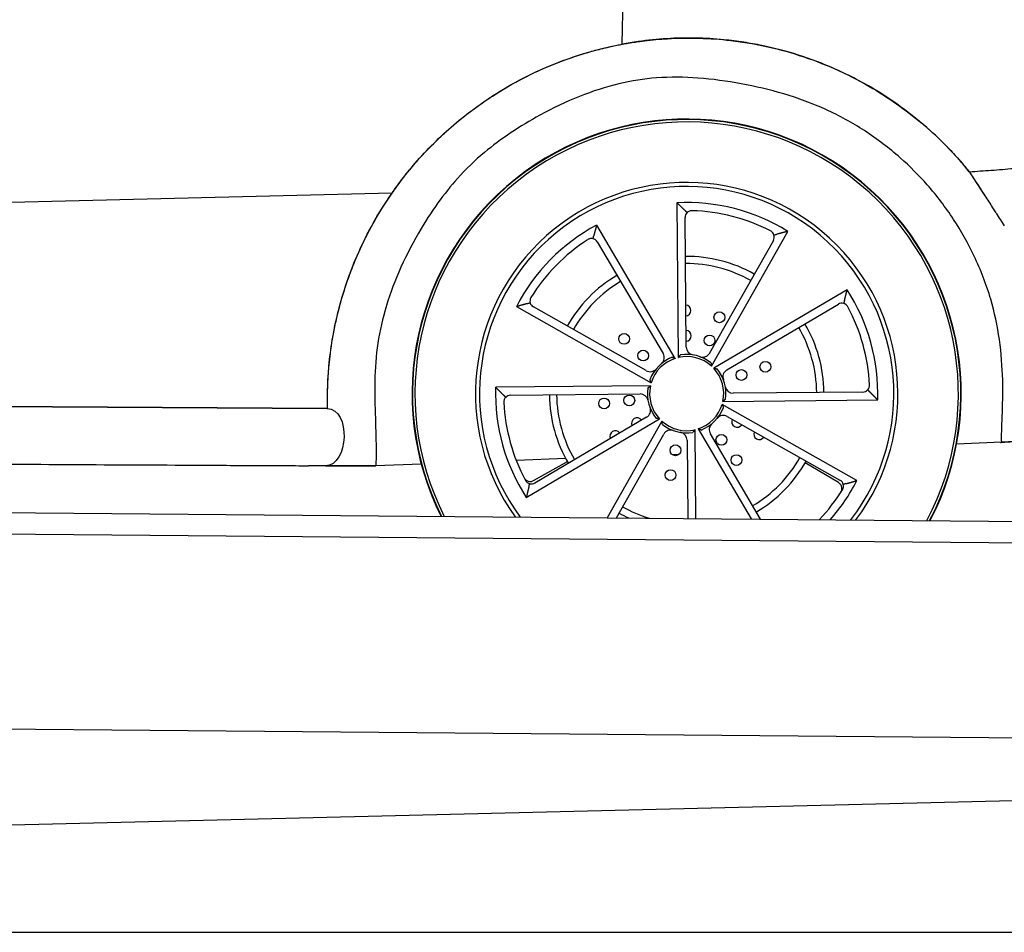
# Model space of a CAD drawing. Header units: millimetres. Extents: x -405 to 6780, y 0 to 7227.
# Tile 4 of 16: x 3125 to 4487, y 0 to 1263. Entities that reach past the tile are written whole.
import ezdxf

# ---------------------------------------------------------------- set-up
doc = ezdxf.new("R2010")
doc.units = ezdxf.units.MM
doc.linetypes.add('AM_DIN_F_W050', pattern=[6.25, 4.75, -1.5])
for name, color, linetype, lineweight in [('AM_3', 6, 'AM_DIN_F_W050', 25), ('car', 10, 'Continuous', 25), ('Gebäude', 7, 'Continuous', 25), ('Plattform', 7, 'Continuous', 25)]:
    doc.layers.add(name, color=color, linetype=linetype, lineweight=lineweight)
doc.layers.get('AM_3').off()

# ---------------------------------------------------------------- blocks, each defined once
blk = doc.blocks.new('UG Plattfrom Gl550')
at = {"layer": 'Plattform'}
for p, q in [((501.4, 603.8), (5438.2, 560.7)), ((5432.9, 530.7), (506.1, 573.7)), ((5350, 261.5), (624.5, 302.7))]:
    blk.add_line(p, q, dxfattribs=at)
blk = doc.blocks.new('Gebäude_390_GT235')
at = {"layer": 'Gebäude'}
for p, q in [((3000, 146.1), (5231.6, 200)), ((0, 0), (5903.1, 0))]:
    blk.add_line(p, q, dxfattribs=at)
blk = doc.blocks.new('car_210_UG')
at = {"layer": 'car'}
for p, q in [((3958.6, 1229.2), (3961.6, 1380.6)), ((3958.6, 1229.2), (3961.6, 1380.6)), ((4444.3, 1044.5), (4460.4, 1019.6)), ((3640.1, 1023.1), (3025.8, 1008.2)), ((3640.1, 1023.1), (3025.8, 1008.2)), ((4034.3, 1009.8), (4036.2, 795.6)), ((4471.2, 1002.8), (4475.8, 995.7)), ((4047.3, 810.1), (4045.6, 989.3)), ((4482, 986.1), (4487.4, 977.9)), ((4032, 794.4), (3923.3, 979)), ((4082.2, 783.7), (4187.6, 970.2)), ((3924.1, 955.5), (4015.1, 801.2)), ((4167.8, 957.7), (4079.6, 801.8)), ((4269.8, 889.5), (4085.3, 780.7)), ((3812.3, 866), (3998.8, 760.5)), ((3991.7, 777.4), (3835.7, 865.6)), ((4103.4, 778.4), (4257.7, 869.4)), ((3997.7, 756.4), (3783.5, 754.4)), ((3804.2, 743.4), (3983.3, 745.1)), ((4098, 734.9), (4312.2, 736.8)), ((4291.5, 747.8), (4112.3, 746.2)), ((1800.5, 735.8), (3550.2, 725)), ((3550.2, 725), (3070.4, 727.9)), ((4283.4, 625.3), (4096.9, 730.7)), ((3825.8, 601.8), (4010.4, 710.6)), ((3992.3, 712.9), (3837.9, 621.9)), ((4104, 713.9), (4259.9, 625.7)), ((4013.5, 707.6), (3937.8, 573.8)), ((4060.6, 572.7), (4059.5, 695.7)), ((4063.6, 696.8), (4137.2, 572.1)), ((3950.6, 573.7), (4016.1, 689.5)), ((4150.2, 571.9), (4080.6, 690.1)), ((4048.4, 681.1), (4049.4, 572.8)), ((4483.8, 678.2), (4421.4, 675.8)), ((1796.3, 655.1), (3524.5, 645.8)), ((3880.5, 655.6), (3812, 653)), ((4037.1, 661.4), (4027.9, 661.1)), ((3680.6, 648.1), (3617.7, 645.7)), ((3836, 625.2), (3882.7, 651.7)), ((4258, 622.4), (4211.8, 649.6))]:
    blk.add_line(p, q, dxfattribs=at)
for centre in [(4093.1, 851.3), (3961.3, 821.4), (4079.4, 819.2), (3987.6, 798.3), (4123.6, 771.4), (4156.7, 782.7), (3933.6, 732), (3968.4, 736.2), (4095.8, 681.6), (4032.3, 667.2), (4116.7, 653.6), (4025.5, 632.8)]:
    blk.add_circle(centre, 7.5, dxfattribs=at)
for centre, radius, start, end in [((4047.8, 745.6), 380, 332.4512, 206.5488), ((4047.8, 745.6), 379.4, 332.4057, 206.5943), ((4047.8, 745.6), 376, 332.1395, 206.8605), ((4047.8, 745.6), 292.3, 323.2596, 215.7404), ((4047.8, 745.6), 292.3, 323.2596, 215.7404), ((4047.8, 745.6), 286.7, 322.4367, 216.5633), ((4047.8, 745.6), 264.5, 58.0938, 92.9371), ((4055.1, 989.4), 9.5, 134.7959, 180.5154), ((4047.8, 745.6), 253.3, 62.7483, 88.2826), ((4047.8, 745.6), 264.5, 118.0938, 152.9371), ((4047.8, 745.6), 253.3, 122.7483, 148.2826), ((3915.9, 950.7), 9.5, 30.5154, 76.235), ((4159.5, 962.4), 9.5, 330.5154, 16.235), ((4047.8, 745.6), 190, 60.5154, 90.5154), ((4047.8, 745.6), 180, 60.5154, 90.5154), ((4047.8, 745.6), 190, 120.5154, 150.5154), ((4047.8, 745.6), 180, 120.5154, 150.5154), ((4047.8, 745.6), 264.5, 358.0938, 32.9371), ((3840.4, 873.8), 9.5, 194.7959, 240.5154), ((4046.2, 860.6), 7.5, 274.8548, 86.1761), ((4262.6, 861.2), 9.5, 74.7959, 120.5154), ((4047.8, 745.6), 253.3, 2.7483, 28.2826), ((4046.7, 825.6), 7.5, 273.5326, 87.4983), ((4047.8, 745.6), 180, 0.5154, 30.5154), ((4047.8, 745.6), 190, 0.5154, 30.5154), ((4058.4, 810.2), 11.2, 180.5154, 260.6851), ((4047.8, 745.6), 54.3, 111.8526, 159.1783), ((4047.8, 745.6), 51.3, 107.9282, 163.1027), ((4005.5, 795.5), 11.2, 310.3458, 30.5154), ((4047.8, 745.6), 51.3, 47.9282, 103.1027), ((4047.8, 745.6), 54.3, 51.8526, 99.1783), ((4069.9, 807.3), 11.2, 250.3458, 330.5154), ((3997.2, 787.1), 11.2, 240.5154, 320.6851), ((4047.8, 745.6), 51.3, 347.9282, 43.1027), ((4047.8, 745.6), 54.3, 351.8526, 39.1783), ((4109.1, 768.8), 11.2, 120.5154, 200.6851), ((4047.8, 745.6), 264.5, 178.0938, 212.9371), ((4047.8, 745.6), 54.3, 171.8526, 219.1783), ((4047.8, 745.6), 51.3, 167.9282, 223.1027), ((4112.2, 757.4), 11.2, 190.3458, 270.5154), ((4291.4, 757.3), 9.5, 270.5154, 316.235), ((3804.3, 733.9), 9.5, 90.5154, 136.235), ((4047.8, 745.6), 190, 180.5154, 210.5154), ((4047.8, 745.6), 180, 180.5154, 210.5154), ((3983.4, 733.9), 11.2, 10.3458, 90.5154), ((4047.8, 745.6), 253.3, 182.7483, 208.2826), ((3986.6, 722.5), 11.2, 300.5154, 20.6851), ((4047.8, 745.6), 51.3, 287.9282, 343.1027), ((4047.8, 745.6), 54.3, 291.8526, 339.1783), ((3979.1, 704.7), 7.5, 33.5326, 207.4983), ((4098.5, 704.2), 11.2, 60.5154, 140.6851), ((4117.7, 706.6), 7.5, 153.5326, 327.4983), ((4047.8, 745.6), 51.3, 227.9282, 283.1027), ((4047.8, 745.6), 54.3, 231.8526, 279.1783), ((4025.8, 684), 11.2, 70.3458, 150.5154), ((4090.2, 695.7), 11.2, 130.3458, 210.5154), ((3949.1, 686.8), 7.5, 34.8548, 206.1761), ((4037.2, 681), 11.2, 0.5154, 80.6851), ((4148.2, 689.5), 7.5, 154.8548, 326.1761), ((4047.8, 745.6), 180, 300.5154, 330.5154), ((4104.2, 645.4), 7.5, 28.9351, 37.2021), ((4047.8, 745.6), 190, 300.5154, 330.5154), ((4011, 636.7), 7.5, 340.9351, 349.2021), ((3833.1, 630.1), 9.5, 254.7959, 300.5154), ((3831.3, 633.5), 9.5, 284.6963, 299.6217), ((4047.8, 745.6), 264.5, 318.709, 332.9371), ((4253.2, 614.2), 9.5, 44.6963, 59.6217), ((4255.3, 617.5), 9.5, 14.7959, 60.5154), ((4047.8, 745.6), 253.3, 316.4901, 328.2826), ((4047.8, 745.6), 180, 240.5154, 253.2452), ((4047.8, 745.6), 190, 240.5154, 244.9362)]:
    blk.add_arc(centre, radius, start, end, dxfattribs=at)
for points, knots in [([(3640.1, 1023.1), (3643.6, 1028.2), (3648.1, 1034.5), (3660.5, 1050.6), (3667.6, 1059.4), (3691.7, 1086.7), (3709.8, 1104.5), (3754.7, 1142.1), (3782.1, 1160.9), (3840.5, 1192.7), (3871.3, 1205.7), (3921.4, 1221.2), (3939.9, 1225.7), (3958.6, 1229.2)], [-43.038702, -43.038702, -43.038702, -43.038702, -40.167541, -40.167541, -36.768305, -36.768305, -29.141258, -29.141258, -19.163068, -19.163068, -9.133293, -9.133293, -3.418693, -3.418693, -3.418693, -3.418693]), ([(3640.1, 1023.1), (3641.9, 1025.8), (3644, 1028.8), (3646.5, 1032.1), (3648.4, 1034.8), (3650.6, 1037.8), (3653, 1040.9), (3654.5, 1042.9), (3656.2, 1045), (3657.8, 1047.1), (3663.2, 1054), (3668.9, 1060.8), (3674.8, 1067.5), (3688.4, 1083), (3703, 1097.7), (3718.5, 1111.5), (3737.4, 1128.4), (3757.7, 1143.8), (3779, 1157.5), (3806.2, 1175.2), (3835.1, 1190.1), (3865.2, 1202.1), (3880.3, 1208.2), (3895.6, 1213.4), (3911.2, 1218), (3918, 1219.9), (3924.8, 1221.7), (3931.6, 1223.4), (3935.5, 1224.4), (3939.4, 1225.3), (3943.3, 1226.1), (3945.9, 1226.7), (3948.5, 1227.2), (3951.1, 1227.8), (3953.6, 1228.3), (3956.1, 1228.8), (3958.6, 1229.2)], [-43.038702, -43.038702, -43.038702, -43.038702, -41.527987, -41.527987, -41.527987, -40.302216, -40.302216, -40.302216, -39.496617, -39.496617, -39.496617, -36.80488, -36.80488, -36.80488, -30.566423, -30.566423, -30.566423, -22.933585, -22.933585, -22.933585, -13.176139, -13.176139, -13.176139, -8.297416, -8.297416, -8.297416, -6.17968, -6.17968, -6.17968, -4.982837, -4.982837, -4.982837, -4.184306, -4.184306, -4.184306, -3.418693, -3.418693, -3.418693, -3.418693]), ([(3958.6, 1229.2), (3961.4, 1229.8), (3964.2, 1230.3), (3967, 1230.7), (3970.3, 1231.3), (3973.7, 1231.8), (3977.1, 1232.3), (3981.1, 1233), (3985.2, 1233.5), (3989.3, 1234), (3999.9, 1235.3), (4010.6, 1236.3), (4021.4, 1236.9), (4050.5, 1238.6), (4079.9, 1237.8), (4108.9, 1234.4), (4143.2, 1230.3), (4177.1, 1222.8), (4209.8, 1211.8), (4243.2, 1200.6), (4275.4, 1185.8), (4305.6, 1167.9), (4331, 1152.8), (4355, 1135.5), (4377.4, 1116.2), (4388.5, 1106.6), (4399.3, 1096.5), (4409.5, 1085.9), (4414.7, 1080.6), (4419.7, 1075.2), (4424.6, 1069.7), (4427.5, 1066.3), (4430.4, 1062.9), (4433.3, 1059.5), (4435.2, 1057.3), (4437.1, 1055.1), (4438.9, 1052.8)], [0, 0, 0, 0, 0.880675, 0.880675, 0.880675, 1.931925, 1.931925, 1.931925, 3.190665, 3.190665, 3.190665, 6.468057, 6.468057, 6.468057, 15.376327, 15.376327, 15.376327, 25.872772, 25.872772, 25.872772, 36.590628, 36.590628, 36.590628, 45.590486, 45.590486, 45.590486, 50.090416, 50.090416, 50.090416, 52.34038, 52.34038, 52.34038, 53.702769, 53.702769, 53.702769, 54.590345, 54.590345, 54.590345, 54.590345]), ([(4438.9, 1052.8), (4421.1, 1074.8), (4401.4, 1095.2), (4353.5, 1137.1), (4324.5, 1157.6), (4274.4, 1185.4), (4254.6, 1194.8), (4217.4, 1209.5), (4200.3, 1215.2), (4172.7, 1222.8), (4162.4, 1225.3), (4143.7, 1229.1), (4135.3, 1230.6), (4117.8, 1233.3), (4108.6, 1234.5), (4086.3, 1236.7), (4073.1, 1237.5), (4033.5, 1238.2), (4006.9, 1236.6), (3973.3, 1231.8), (3966, 1230.6), (3958.6, 1229.2)], [-54.590345, -54.590345, -54.590345, -54.590345, -45.965711, -45.965711, -35.175547, -35.175547, -28.50867, -28.50867, -23.020191, -23.020191, -19.80031, -19.80031, -17.209052, -17.209052, -14.406834, -14.406834, -10.39259, -10.39259, -2.318097, -2.318097, 0, 0, 0, 0]), ([(4483.8, 678.2), (4483.4, 687.2), (4484, 699.6), (4484.5, 714), (4485.1, 729.1), (4485.5, 746.4), (4485.1, 764.6), (4484.6, 782.6), (4483.3, 801.5), (4480.6, 820.4), (4477.9, 839.2), (4473.9, 858), (4468.6, 876.3), (4462.5, 896.9), (4454.8, 916.8), (4445.8, 935.7), (4437.3, 953.6), (4427.7, 970.6), (4417.1, 986.8), (4406.2, 1003.5), (4394.2, 1019.4), (4380.8, 1034.6), (4369.3, 1047.6), (4356.8, 1060.1), (4343.2, 1072.1), (4328.1, 1085.4), (4311.5, 1098.1), (4293.8, 1109.6), (4276.9, 1120.5), (4259, 1130.4), (4240.4, 1138.8), (4221.6, 1147.4), (4202.1, 1154.5), (4182.2, 1160.4), (4162.8, 1166.1), (4143.1, 1170.8), (4123.3, 1174.4), (4103.5, 1178.1), (4083.5, 1180.9), (4063.4, 1182.4), (4044.5, 1183.8), (4025.4, 1184.1), (4006, 1182.6), (3988.9, 1181.3), (3971.4, 1178.6), (3953.8, 1174.4), (3935.8, 1170.1), (3917.7, 1164.2), (3899.7, 1157), (3880.8, 1149.5), (3862.2, 1140.5), (3844.8, 1131), (3830.6, 1123.3), (3817.3, 1115.2), (3804.9, 1106.9), (3791.5, 1098), (3779.3, 1088.9), (3768.1, 1079.5), (3754.3, 1068.1), (3742.1, 1056.3), (3730.6, 1043.4), (3721.1, 1032.8), (3712.2, 1021.5), (3703.5, 1009.5), (3694.2, 996.4), (3685.2, 982.4), (3676.7, 967.7), (3666.6, 950.3), (3657.3, 932), (3649.4, 913.7), (3641.8, 896), (3635.4, 878.3), (3630.4, 860.9), (3625.4, 843.4), (3621.8, 826.1), (3619.6, 809), (3617.2, 791.4), (3616.3, 774.1), (3616.2, 756.4), (3616, 739.8), (3616.6, 722.8), (3617.2, 704.7), (3617.5, 695.7), (3617.7, 686.3), (3617.9, 676.5), (3617.9, 670.3), (3618, 663.8), (3617.9, 657.2), (3617.9, 653.4), (3617.8, 649.6), (3617.7, 645.7)], [0, 0, 0, 0, 0.037123, 0.037123, 0.037123, 0.075955, 0.075955, 0.075955, 0.114411, 0.114411, 0.114411, 0.152655, 0.152655, 0.152655, 0.195644, 0.195644, 0.195644, 0.236114, 0.236114, 0.236114, 0.277752, 0.277752, 0.277752, 0.313145, 0.313145, 0.313145, 0.352469, 0.352469, 0.352469, 0.389902, 0.389902, 0.389902, 0.427696, 0.427696, 0.427696, 0.464446, 0.464446, 0.464446, 0.501328, 0.501328, 0.501328, 0.536117, 0.536117, 0.536117, 0.566879, 0.566879, 0.566879, 0.59831, 0.59831, 0.59831, 0.631475, 0.631475, 0.631475, 0.65831, 0.65831, 0.65831, 0.68709, 0.68709, 0.68709, 0.722196, 0.722196, 0.722196, 0.751105, 0.751105, 0.751105, 0.782503, 0.782503, 0.782503, 0.819893, 0.819893, 0.819893, 0.855889, 0.855889, 0.855889, 0.892261, 0.892261, 0.892261, 0.929644, 0.929644, 0.929644, 0.964822, 0.964822, 0.964822, 0.982411, 0.982411, 0.982411, 0.993676, 0.993676, 0.993676, 1, 1, 1, 1]), ([(4483.8, 678.2), (4483.4, 687.2), (4484, 699.6), (4484.5, 714), (4485.1, 729.1), (4485.5, 746.4), (4485.1, 764.6), (4484.6, 782.6), (4483.3, 801.5), (4480.6, 820.4), (4477.9, 839.2), (4473.9, 858), (4468.6, 876.3), (4462.5, 896.9), (4454.8, 916.8), (4445.8, 935.7), (4437.3, 953.6), (4427.7, 970.6), (4417.1, 986.8), (4406.2, 1003.5), (4394.2, 1019.4), (4380.8, 1034.6), (4369.3, 1047.6), (4356.8, 1060.1), (4343.2, 1072.1), (4328.1, 1085.4), (4311.5, 1098.1), (4293.8, 1109.6), (4276.9, 1120.5), (4259, 1130.4), (4240.4, 1138.8), (4221.6, 1147.4), (4202.1, 1154.5), (4182.2, 1160.4), (4162.8, 1166.1), (4143.1, 1170.8), (4123.3, 1174.4), (4103.5, 1178.1), (4083.5, 1180.9), (4063.4, 1182.4), (4044.5, 1183.8), (4025.4, 1184.1), (4006, 1182.6), (3988.9, 1181.3), (3971.4, 1178.6), (3953.8, 1174.4), (3935.8, 1170.1), (3917.7, 1164.2), (3899.7, 1157), (3880.8, 1149.5), (3862.2, 1140.5), (3844.8, 1131), (3830.6, 1123.3), (3817.3, 1115.2), (3804.9, 1106.9), (3791.5, 1098), (3779.3, 1088.9), (3768.1, 1079.5), (3754.3, 1068.1), (3742.1, 1056.3), (3730.6, 1043.4), (3721.1, 1032.8), (3712.2, 1021.5), (3703.5, 1009.5), (3694.2, 996.4), (3685.2, 982.4), (3676.7, 967.7), (3666.6, 950.3), (3657.3, 932), (3649.4, 913.7), (3641.8, 896), (3635.4, 878.3), (3630.4, 860.9), (3625.4, 843.4), (3621.8, 826.1), (3619.6, 809), (3617.2, 791.4), (3616.3, 774.1), (3616.2, 756.4), (3616, 739.8), (3616.6, 722.8), (3617.2, 704.7), (3617.5, 695.7), (3617.7, 686.3), (3617.9, 676.5), (3617.9, 670.3), (3618, 663.8), (3617.9, 657.2), (3617.9, 653.4), (3617.8, 649.6), (3617.7, 645.7)], [0, 0, 0, 0, 0.037123, 0.037123, 0.037123, 0.075955, 0.075955, 0.075955, 0.114411, 0.114411, 0.114411, 0.152655, 0.152655, 0.152655, 0.195644, 0.195644, 0.195644, 0.236114, 0.236114, 0.236114, 0.277752, 0.277752, 0.277752, 0.313145, 0.313145, 0.313145, 0.352469, 0.352469, 0.352469, 0.389902, 0.389902, 0.389902, 0.427696, 0.427696, 0.427696, 0.464446, 0.464446, 0.464446, 0.501328, 0.501328, 0.501328, 0.536117, 0.536117, 0.536117, 0.566879, 0.566879, 0.566879, 0.59831, 0.59831, 0.59831, 0.631475, 0.631475, 0.631475, 0.65831, 0.65831, 0.65831, 0.68709, 0.68709, 0.68709, 0.722196, 0.722196, 0.722196, 0.751105, 0.751105, 0.751105, 0.782503, 0.782503, 0.782503, 0.819893, 0.819893, 0.819893, 0.855889, 0.855889, 0.855889, 0.892261, 0.892261, 0.892261, 0.929644, 0.929644, 0.929644, 0.964822, 0.964822, 0.964822, 0.982411, 0.982411, 0.982411, 0.993676, 0.993676, 0.993676, 1, 1, 1, 1]), ([(4447, 1040.3), (4449, 1037.1), (4451.1, 1033.9), (4453.1, 1030.8), (4455.2, 1027.6), (4457.2, 1024.5), (4459.3, 1021.3)], [1.495402, 1.495402, 1.495402, 1.495402, 2.623531, 2.623531, 2.623531, 3.758244, 3.758244, 3.758244, 3.758244]), ([(3550.8, 725.5), (3550.4, 743.6), (3550.8, 766.4), (3556.3, 816.5), (3560.7, 840.3), (3572.7, 886.3), (3580.1, 908.4), (3602.7, 962.7), (3619.8, 993.9), (3640.1, 1023.1)], [-33.237753, -33.237753, -33.237753, -33.237753, -25.086419, -25.086419, -17.72955, -17.72955, -10.669281, -10.669281, 0, 0, 0, 0]), ([(3550.8, 725.5), (3550.9, 727.9), (3550.8, 730.2), (3550.7, 732.6), (3550.7, 734.8), (3550.7, 737), (3550.7, 739.3), (3550.7, 742.2), (3550.7, 745.1), (3550.8, 748.2), (3550.9, 752.8), (3551.1, 757.6), (3551.3, 762.6), (3551.7, 769.8), (3552.2, 777.4), (3553, 785.3), (3553.5, 790.6), (3554.1, 796.1), (3554.8, 801.5), (3558.1, 827.7), (3563.6, 853.8), (3571.2, 879.5), (3577.9, 902.3), (3586.3, 924.8), (3596.3, 946.6), (3602.5, 959.9), (3609.2, 973), (3616.5, 985.8), (3620.1, 992.2), (3623.9, 998.5), (3627.9, 1004.7), (3630.1, 1008.3), (3632.5, 1011.9), (3634.9, 1015.5), (3636.6, 1018), (3638.3, 1020.6), (3640.1, 1023.1)], [-33.237753, -33.237753, -33.237753, -33.237753, -32.199074, -32.199074, -32.199074, -31.279668, -31.279668, -31.279668, -30.129242, -30.129242, -30.129242, -28.385205, -28.385205, -28.385205, -25.857016, -25.857016, -25.857016, -24.17584, -24.17584, -24.17584, -16.078147, -16.078147, -16.078147, -8.8612, -8.8612, -8.8612, -4.4306, -4.4306, -4.4306, -2.2153, -2.2153, -2.2153, -0.926775, -0.926775, -0.926775, 0, 0, 0, 0]), ([(4055.4, 998.9), (4054.8, 998.9), (4054.1, 998.8), (4052.8, 998.6), (4052.1, 998.4), (4050.3, 997.7), (4049.3, 996.9), (4048.5, 996.1), (4048.5, 996.1), (4048.5, 996.1)], [5.1835112, 5.1835112, 5.1835112, 5.1835112, 5.3848312, 5.3848312, 5.5861512, 5.5861512, 5.9887912, 5.9887912, 5.9968302, 5.9968302, 5.9968302, 5.9968302]), ([(4168.6, 965.1), (4168.6, 965.1), (4168.6, 965.1), (4168.3, 966.2), (4167.7, 967.3), (4166.5, 968.8), (4166, 969.3), (4165, 970.2), (4164.4, 970.5), (4163.8, 970.9)], [0.9717341, 0.9717341, 0.9717341, 0.9717341, 0.9797731, 0.9797731, 1.3824131, 1.3824131, 1.5837331, 1.5837331, 1.7850531, 1.7850531, 1.7850531, 1.7850531]), ([(3918.2, 959.9), (3918.2, 960), (3918.2, 960), (3917.1, 960.2), (3915.8, 960.3), (3913.9, 960), (3913.2, 959.8), (3912, 959.4), (3911.4, 959.1), (3910.8, 958.7)], [0.9717341, 0.9717341, 0.9717341, 0.9717341, 0.9797731, 0.9797731, 1.3824131, 1.3824131, 1.5837331, 1.5837331, 1.7850531, 1.7850531, 1.7850531, 1.7850531]), ([(3832.3, 878.8), (3832, 878.3), (3831.7, 877.6), (3831.2, 876.4), (3831.1, 875.7), (3830.8, 873.8), (3830.9, 872.5), (3831.2, 871.4), (3831.2, 871.4), (3831.2, 871.4)], [5.1835112, 5.1835112, 5.1835112, 5.1835112, 5.3848312, 5.3848312, 5.5861512, 5.5861512, 5.9887912, 5.9887912, 5.9968302, 5.9968302, 5.9968302, 5.9968302]), ([(4270.9, 865.7), (4270.6, 866.3), (4270.2, 866.8), (4269.4, 867.8), (4268.9, 868.3), (4267.3, 869.5), (4266.2, 870), (4265.1, 870.3), (4265.1, 870.3), (4265.1, 870.3)], [5.1835112, 5.1835112, 5.1835112, 5.1835112, 5.3848312, 5.3848312, 5.5861512, 5.5861512, 5.9887912, 5.9887912, 5.9968302, 5.9968302, 5.9968302, 5.9968302]), ([(4298.2, 750.8), (4298.3, 750.8), (4298.3, 750.8), (4299, 751.6), (4299.8, 752.7), (4300.5, 754.5), (4300.7, 755.1), (4300.9, 756.4), (4300.9, 757.1), (4300.9, 757.8)], [0.9717341, 0.9717341, 0.9717341, 0.9717341, 0.9797731, 0.9797731, 1.3824131, 1.3824131, 1.5837331, 1.5837331, 1.7850531, 1.7850531, 1.7850531, 1.7850531]), ([(3797.4, 740.5), (3797.4, 740.5), (3797.4, 740.5), (3796.6, 739.7), (3795.9, 738.6), (3795.2, 736.8), (3795, 736.2), (3794.8, 734.8), (3794.8, 734.2), (3794.8, 733.5)], [0.9717341, 0.9717341, 0.9717341, 0.9717341, 0.9797731, 0.9797731, 1.3824131, 1.3824131, 1.5837331, 1.5837331, 1.7850531, 1.7850531, 1.7850531, 1.7850531]), ([(4546.4, 682.6), (4537.2, 682), (4527.9, 681.3), (4518.7, 680.7), (4510.2, 680.1), (4501.8, 679.5), (4493.4, 678.8), (4490.2, 678.6), (4487, 678.4), (4483.8, 678.2)], [0, 0, 0, 0, 2.78449, 2.78449, 2.78449, 5.316255, 5.316255, 5.316255, 6.281594, 6.281594, 6.281594, 6.281594]), ([(4483.8, 678.2), (4489, 678.6), (4494.3, 678.9), (4499.6, 679.3), (4503.1, 679.5), (4506.6, 679.8), (4510, 680), (4517, 680.5), (4524, 681), (4531, 681.5), (4535.4, 681.8), (4539.7, 682.1), (4544, 682.4), (4544.8, 682.5), (4545.6, 682.6), (4546.4, 682.6)], [-6.281594, -6.281594, -6.281594, -6.281594, -4.69744, -4.69744, -4.69744, -3.649601, -3.649601, -3.649601, -1.544285, -1.544285, -1.544285, -0.246661, -0.246661, -0.246661, 0, 0, 0, 0]), ([(4484.1, 678.2), (4483.5, 678.1), (4483, 678.1), (4482.2, 678), (4482.1, 678), (4482.1, 678), (4482.1, 678), (4482.6, 678.1), (4483.2, 678.1), (4483.7, 678.2), (4483.7, 678.2), (4483.8, 678.2)], [1.80317, 1.80317, 1.80317, 1.80317, 2.298878, 2.298878, 2.832191, 2.832191, 3.192255, 3.192255, 4.081515, 4.081515, 4.151533, 4.151533, 4.151533, 4.151533]), ([(4483.6, 678.1), (4483.5, 678.1), (4483.5, 678.1), (4483.5, 678.1), (4483.5, 678.1), (4483.6, 678.1)], [7.981306, 7.981306, 7.981306, 7.981306, 8.884114, 8.884114, 10.418684, 10.418684, 10.418684, 10.418684]), ([(4483.8, 678.2), (4483.7, 678.1), (4483.8, 678.2), (4483.8, 678.2), (4483.8, 678.2), (4483.8, 678.2)], [14.405937, 14.405937, 14.405937, 14.405937, 22.143168, 22.143168, 27.124152, 27.124152, 27.124152, 27.124152]), ([(1796.3, 655.1), (1822.4, 655), (1848.5, 654.8), (1874.6, 654.6), (1966, 654.2), (2057.5, 653.7), (2149, 653.2), (2382.1, 651.9), (2615.1, 650.7), (2848.2, 649.4), (2964.7, 648.8), (3081.3, 648.2), (3197.8, 647.5), (3256.1, 647.2), (3314.3, 646.9), (3372.6, 646.6), (3401.7, 646.4), (3430.9, 646.3), (3460, 646.1), (3475.5, 646), (3491.1, 646), (3506.6, 645.9), (3512.6, 645.8), (3518.5, 645.8), (3524.5, 645.8)], [0, 0, 0, 0, 7.824639, 7.824639, 7.824639, 35.269161, 35.269161, 35.269161, 105.19106, 105.19106, 105.19106, 140.15201, 140.15201, 140.15201, 157.632485, 157.632485, 157.632485, 166.372722, 166.372722, 166.372722, 171.033923, 171.033923, 171.033923, 172.821052, 172.821052, 172.821052, 172.821052]), ([(3548, 645.7), (3553.2, 645.7), (3558.4, 645.7), (3563.5, 645.7), (3573.2, 645.7), (3582.8, 645.7), (3592.4, 645.7), (3599.3, 645.7), (3606.2, 645.7), (3613, 645.7), (3614.6, 645.7), (3616.1, 645.7), (3617.7, 645.7)], [0.061231, 0.061231, 0.061231, 0.061231, 1.659988, 1.659988, 1.659988, 4.631262, 4.631262, 4.631262, 6.750602, 6.750602, 6.750602, 7.231813, 7.231813, 7.231813, 7.231813]), ([(3617.7, 645.7), (3612.4, 645.7), (3607.1, 645.7), (3601.8, 645.7), (3592.4, 645.7), (3583.1, 645.7), (3573.7, 645.7), (3566.9, 645.7), (3560, 645.7), (3553.2, 645.7), (3551.5, 645.7), (3549.8, 645.7), (3548.1, 645.7)], [-7.231813, -7.231813, -7.231813, -7.231813, -5.595598, -5.595598, -5.595598, -2.703703, -2.703703, -2.703703, -0.595639, -0.595639, -0.595639, -0.072956, -0.072956, -0.072956, -0.072956]), ([(3617.7, 645.7), (3617.7, 645.7), (3617.7, 645.7), (3617.7, 645.7), (3617.7, 645.7), (3617.7, 645.7), (3617.7, 645.7), (3617.7, 645.7), (3617.7, 645.7), (3617.7, 645.7), (3617.7, 645.7), (3617.7, 645.7), (3617.7, 645.7), (3617.7, 645.7), (3617.7, 645.7), (3617.7, 645.7)], [0, 0, 0, 0, 16.576088, 16.576088, 16.576088, 99.718161, 99.718161, 99.718161, 141.289198, 141.289198, 141.289198, 168.399931, 168.399931, 168.399931, 182.860234, 182.860234, 182.860234, 182.860234]), ([(3822.9, 629.1), (3823.2, 628.5), (3823.6, 628), (3824.4, 627), (3824.8, 626.5), (3826.3, 625.4), (3827.3, 624.8), (3829.6, 624.1), (3830.8, 623.9), (3832.7, 624), (3833.2, 624.1), (3833.7, 624.3)], [-6.060459, -6.060459, -6.060459, -6.060459, -5.86608, -5.86608, -5.666867, -5.666867, -5.316358, -5.316358, -4.937931, -4.937931, -4.770071, -4.770071, -4.770071, -4.770071]), ([(3824.7, 625.6), (3825.1, 625), (3825.4, 624.5), (3826.3, 623.4), (3826.8, 623), (3828.3, 621.8), (3829.5, 621.3), (3830.6, 621), (3830.6, 620.9), (3830.6, 620.9)], [5.1835112, 5.1835112, 5.1835112, 5.1835112, 5.3848312, 5.3848312, 5.5861512, 5.5861512, 5.9887912, 5.9887912, 5.9968302, 5.9968302, 5.9968302, 5.9968302]), ([(4261.2, 609.1), (4261.8, 610), (4262.2, 611), (4262.7, 613.2), (4262.8, 614.4), (4262.5, 616.8), (4262.1, 618), (4261, 619.7), (4260.5, 620.4), (4260, 620.9)], [-6.061999, -6.061999, -6.061999, -6.061999, -5.737956, -5.737956, -5.388178, -5.388178, -5.007424, -5.007424, -4.770426, -4.770426, -4.770426, -4.770426]), ([(4263.3, 612.5), (4263.7, 613), (4264, 613.6), (4264.4, 614.9), (4264.6, 615.6), (4264.8, 617.5), (4264.7, 618.7), (4264.4, 619.8), (4264.4, 619.9), (4264.4, 619.9)], [5.1835112, 5.1835112, 5.1835112, 5.1835112, 5.3848312, 5.3848312, 5.5861512, 5.5861512, 5.9887912, 5.9887912, 5.9968302, 5.9968302, 5.9968302, 5.9968302])]:
    blk.add_open_spline(points, degree=3, knots=knots, dxfattribs=at)
for points, degree in [([(4438.9, 1052.8), (4649.6, 1065.2), (4879.6, 1112.6), (5077.6, 1141.2), (5141.3, 1201.8)], 4), ([(4438.9, 1052.8), (4649.6, 1065.2), (4879.6, 1112.6), (5077.6, 1141.2), (5141.3, 1201.8)], 4), ([(4438.9, 1052.8), (4440.7, 1050), (4442.5, 1047.3), (4444.3, 1044.5)], 3), ([(4045.6, 999), (4040, 1004.4), (4034.3, 1009.8)], 2), ([(4460.4, 1019.5), (4464, 1014), (4467.6, 1008.4), (4471.2, 1002.8)], 3), ([(4045.6, 999), (4047, 997.5), (4048.5, 996.1)], 2), ([(4475.9, 995.6), (4477.9, 992.5), (4480, 989.3), (4482, 986.1)], 3), ([(3923.3, 979), (3921.1, 971.4), (3919.2, 963.9)], 2), ([(4187.6, 970.2), (4180, 968.2), (4172.5, 966.2)], 2), ([(3918.2, 959.9), (3918.7, 961.9), (3919.2, 963.9)], 2), ([(4168.6, 965.1), (4170.6, 965.6), (4172.5, 966.2)], 2), ([(4266.1, 874.3), (4268, 881.8), (4269.8, 889.5)], 2), ([(4266.1, 874.3), (4265.6, 872.3), (4265.1, 870.3)], 2), ([(3827.3, 870.3), (3819.9, 868.3), (3812.3, 866)], 2), ([(3827.3, 870.3), (3829.3, 870.9), (3831.2, 871.4)], 2), ([(4027.6, 796), (4029.9, 795.3), (4032, 794.4)], 2), ([(4036.2, 795.6), (4037.6, 797.4), (4039.2, 799.2)], 2), ([(4081.4, 788.3), (4081.8, 786), (4082.2, 783.7)], 2), ([(4085.3, 780.7), (4087.6, 780.4), (4089.9, 779.9)], 2), ([(3998.8, 760.5), (3997.9, 762.7), (3997.1, 764.9)], 2), ([(3783.5, 754.4), (3789, 748.8), (3794.5, 743.4)], 2), ([(3994.1, 753.3), (3995.9, 754.9), (3997.7, 756.4)], 2), ([(4298.2, 750.8), (4299.7, 749.3), (4301.2, 747.9)], 2), ([(3797.4, 740.5), (3796, 741.9), (3794.5, 743.4)], 2), ([(4101.6, 737.9), (4099.8, 736.4), (4098, 734.9)], 2), ([(4312.2, 736.8), (4306.7, 742.5), (4301.2, 747.9)], 2), ([(3550.2, 725), (3583.1, 724.7), (3580.7, 645.5), (3547.6, 645.7)], 3), ([(3550.2, 725), (3583.1, 724.7), (3580.7, 645.5), (3547.6, 645.7)], 3), ([(3550.8, 725.5), (3550.5, 725.2), (3550.2, 725)], 2), ([(3550.8, 724.9), (3550.8, 725.1), (3550.8, 725.3), (3550.8, 725.5)], 3), ([(4096.9, 730.7), (4097.8, 728.6), (4098.6, 726.3)], 2), ([(4010.4, 710.6), (4008.1, 710.9), (4005.8, 711.3)], 2), ([(4014.3, 702.9), (4013.8, 705.3), (4013.5, 707.6)], 2), ([(4059.5, 695.7), (4058, 693.9), (4056.5, 692.1)], 2), ([(4068, 695.3), (4065.8, 696), (4063.6, 696.8)], 2), ([(4483.8, 678.2), (4483.8, 678.2), (4483.8, 678.2), (4483.8, 678.2)], 3), ([(4483.8, 678.2), (4483.8, 678.2), (4483.8, 678.2), (4483.8, 678.2)], 3), ([(3547.6, 645.7), (3539.9, 645.7), (3532.2, 645.7), (3524.5, 645.8)], 3), ([(3829.6, 617), (3827.7, 609.5), (3825.8, 601.8)], 2), ([(3829.6, 617), (3830.1, 619), (3830.6, 620.9)], 2), ([(4268.4, 621), (4266.4, 620.4), (4264.4, 619.9)], 2), ([(4268.4, 621), (4275.8, 623), (4283.4, 625.3)], 2)]:
    blk.add_open_spline(points, degree=degree, dxfattribs=at)

msp = doc.modelspace()

# ---------------------------------------------------------------- block references
at = {"layer": 'AM_3'}
msp.add_blockref('car_210_UG', (0, 0), dxfattribs=at)
at = {"layer": 'Gebäude'}
msp.add_blockref('Gebäude_390_GT235', (0, 0), dxfattribs=at)
at = {"layer": 'Plattform'}
msp.add_blockref('UG Plattfrom Gl550', (0, 0), dxfattribs=at)

doc.saveas('drawing.dxf')
